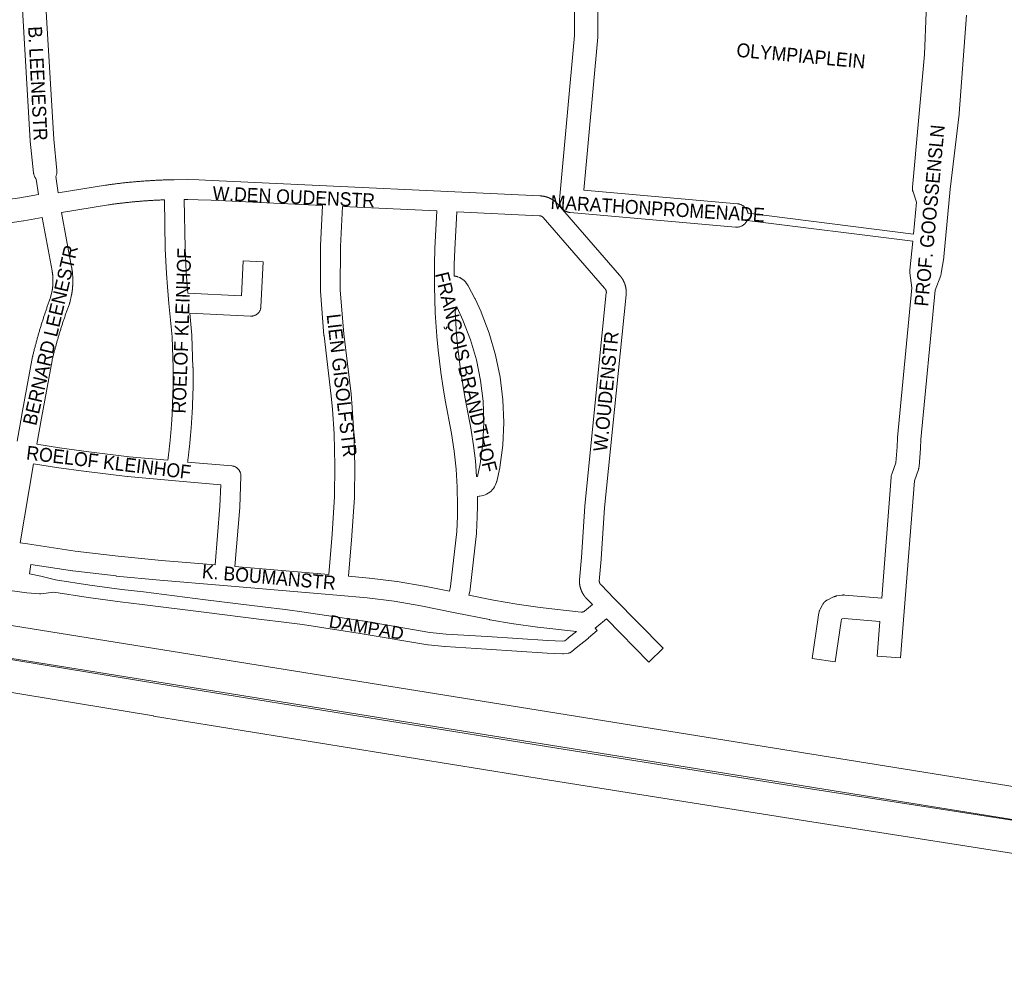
# Model space of a CAD drawing. Header units: metres. Extents: x 123819 to 142731, y 393440 to 405763.
# Tile 128 of 256: x 132954 to 133501, y 394143 to 394670. Entities that reach past the tile are written whole.
import ezdxf
from ezdxf.enums import TextEntityAlignment as Align

# ---------------------------------------------------------------- set-up
doc = ezdxf.new("R2010")
doc.units = ezdxf.units.M
doc.header["$MEASUREMENT"] = 0
for name, color, linetype, lineweight in [('gs-anno-wegen algemeen tekst', 7, 'Continuous', 0), ('gs-knt-autosnelweg', 7, 'Continuous', 0), ('gs-knt-fietspaden', 7, 'Continuous', 0), ('gs-knt-paden', 7, 'Continuous', 0), ('gs-knt-wegen algemeen', 7, 'Continuous', 0)]:
    doc.layers.add(name, color=color, linetype=linetype, lineweight=lineweight)
doc.styles.add('Style-Arial', font='arial.ttf')

msp = doc.modelspace()

# ---------------------------------------------------------------- linework, layer by layer
at = {"layer": 'gs-anno-wegen algemeen tekst', "color": 7, "linetype": 'Continuous', "flags": 128}
for points in [[(132964.72, 394573.45), (132963.54, 394581.89)], [(132974.45, 394583.41), (132975.72, 394574.32)], [(132974.46, 394583.41), (132974.45, 394583.41)], [(132975.72, 394574.32), (133002, 394578.57), (133002.1, 394578.59), (133002.69, 394578.67), (133003.28, 394578.75), (133003.87, 394578.83), (133004.45, 394578.91), (133005.04, 394578.99), (133005.63, 394579.07), (133006.22, 394579.15), (133006.81, 394579.22), (133007.4, 394579.3), (133007.99, 394579.37), (133008.58, 394579.44), (133009.16, 394579.51), (133009.76, 394579.58), (133010.34, 394579.65), (133010.93, 394579.72), (133011.52, 394579.79), (133012.11, 394579.85), (133012.7, 394579.91), (133013.29, 394579.98), (133013.88, 394580.04), (133014.48, 394580.1), (133015.06, 394580.16), (133015.65, 394580.22), (133015.66, 394580.22), (133015.66, 394580.22), (133016.25, 394580.27), (133016.84, 394580.33), (133017.43, 394580.39), (133018.02, 394580.44), (133018.61, 394580.49), (133019.2, 394580.54), (133019.79, 394580.59), (133020.39, 394580.64), (133020.98, 394580.69), (133021.57, 394580.74), (133022.16, 394580.78), (133022.75, 394580.83), (133023.34, 394580.87), (133023.94, 394580.91), (133024.53, 394580.95), (133025.12, 394580.99), (133025.71, 394581.03), (133026.31, 394581.07), (133026.9, 394581.1), (133027.49, 394581.14), (133028.08, 394581.17), (133028.68, 394581.21), (133029.27, 394581.24), (133029.86, 394581.27), (133030.45, 394581.3), (133031.05, 394581.33), (133031.64, 394581.35), (133032.23, 394581.38), (133032.83, 394581.4), (133033.42, 394581.43), (133034.01, 394581.45), (133034.61, 394581.47), (133035.2, 394581.49), (133035.79, 394581.51), (133036.39, 394581.53), (133036.98, 394581.55), (133037.57, 394581.56), (133038.17, 394581.57), (133038.76, 394581.59), (133039.35, 394581.6), (133039.95, 394581.61), (133040.02, 394581.61), (133047.64, 394581.65), (133047.77, 394581.65), (133053.74, 394581.54), (133053.86, 394581.54), (133061.15, 394581.25), (133061.19, 394581.25), (133128.47, 394578.06), (133192.01, 394575.06), (133243.12, 394572.64), (133243.22, 394572.64), (133243.31, 394572.63), (133243.4, 394572.63), (133243.49, 394572.62), (133243.58, 394572.62), (133243.67, 394572.61), (133243.76, 394572.61), (133243.85, 394572.6), (133243.94, 394572.59), (133244.03, 394572.58), (133244.12, 394572.57), (133244.21, 394572.56), (133244.3, 394572.55), (133244.39, 394572.54), (133244.48, 394572.53), (133244.57, 394572.52), (133244.66, 394572.51), (133244.75, 394572.5), (133244.84, 394572.48), (133244.92, 394572.47), (133245.01, 394572.45), (133245.1, 394572.44), (133245.19, 394572.42), (133245.28, 394572.41), (133245.37, 394572.39), (133245.46, 394572.37), (133245.55, 394572.35), (133245.64, 394572.34), (133245.72, 394572.32), (133245.81, 394572.3), (133245.9, 394572.28), (133245.99, 394572.26), (133246.08, 394572.23), (133246.17, 394572.21), (133246.25, 394572.19), (133246.34, 394572.17), (133246.43, 394572.14), (133246.51, 394572.12), (133246.6, 394572.09), (133246.69, 394572.07), (133246.77, 394572.04), (133246.86, 394572.02), (133246.95, 394571.99), (133247.03, 394571.96), (133247.12, 394571.93), (133247.21, 394571.9), (133247.29, 394571.87), (133247.38, 394571.84), (133247.46, 394571.81), (133247.55, 394571.78), (133247.63, 394571.75), (133247.72, 394571.72), (133247.8, 394571.69), (133247.89, 394571.65), (133247.97, 394571.62), (133248.05, 394571.59), (133248.14, 394571.55), (133248.22, 394571.52), (133248.3, 394571.48), (133248.39, 394571.44), (133248.47, 394571.41), (133248.55, 394571.37), (133248.63, 394571.33), (133248.71, 394571.29), (133248.8, 394571.25), (133248.88, 394571.21), (133248.96, 394571.17), (133249.04, 394571.13), (133249.12, 394571.09), (133249.2, 394571.05), (133249.28, 394571.01), (133249.36, 394570.97), (133249.44, 394570.92), (133249.52, 394570.88), (133249.6, 394570.84), (133249.68, 394570.79), (133249.76, 394570.75), (133249.83, 394570.7), (133249.91, 394570.65)], [(132963.89, 394434.82), (132976.4, 394432.88), (132992.73, 394430.57), (133015.2, 394427.86), (133036.58, 394425.9), (133036.63, 394426.3), (133036.69, 394426.7), (133036.74, 394427.1), (133036.79, 394427.5), (133036.84, 394427.91), (133036.89, 394428.31), (133036.94, 394428.71), (133036.99, 394429.12), (133037.04, 394429.52), (133037.08, 394429.92), (133037.13, 394430.33), (133037.18, 394430.73), (133037.23, 394431.13), (133037.27, 394431.54), (133037.32, 394431.94), (133037.36, 394432.34), (133037.41, 394432.75), (133037.45, 394433.15), (133037.5, 394433.55), (133037.54, 394433.96), (133037.58, 394434.36), (133037.63, 394434.77), (133037.67, 394435.17), (133037.71, 394435.57), (133037.75, 394435.98), (133037.79, 394436.38), (133037.83, 394436.79), (133037.87, 394437.19), (133037.91, 394437.59), (133037.95, 394438), (133037.99, 394438.4), (133038.03, 394438.81), (133038.06, 394439.21), (133038.1, 394439.61), (133038.14, 394440.02), (133038.17, 394440.42), (133038.21, 394440.83), (133038.24, 394441.23), (133038.28, 394441.64), (133038.31, 394442.04), (133038.35, 394442.45), (133038.38, 394442.85), (133038.41, 394443.26), (133038.44, 394443.66), (133038.48, 394444.07), (133038.51, 394444.47), (133038.54, 394444.88), (133038.57, 394445.28), (133038.6, 394445.69), (133038.63, 394446.09), (133038.66, 394446.5), (133038.69, 394446.9), (133038.72, 394447.31), (133038.74, 394447.71), (133038.77, 394448.12), (133038.8, 394448.52), (133038.82, 394448.93), (133038.85, 394449.33), (133038.88, 394449.74), (133038.9, 394450.14), (133038.92, 394450.55), (133038.95, 394450.95), (133038.97, 394451.36), (133039, 394451.76), (133039.53, 394467.38), (133039.53, 394477.17), (133038.94, 394494.48), (133037.21, 394512.85), (133036.34, 394522.08), (133036.33, 394522.2), (133035.8, 394529.49), (133035.79, 394529.63), (133035.16, 394543.18), (133035.15, 394543.33), (133034.64, 394570.45)], [(133034.64, 394570.45), (133034.16, 394570.43), (133033.68, 394570.41), (133033.19, 394570.39), (133032.71, 394570.37), (133032.22, 394570.35), (133031.74, 394570.33), (133031.25, 394570.3), (133030.77, 394570.28), (133030.28, 394570.26), (133029.8, 394570.23), (133029.31, 394570.21), (133028.83, 394570.18), (133028.34, 394570.15), (133027.86, 394570.12), (133027.37, 394570.09), (133026.89, 394570.06), (133026.4, 394570.03), (133025.92, 394570), (133025.43, 394569.97), (133024.95, 394569.94), (133024.47, 394569.9), (133023.98, 394569.87), (133023.5, 394569.83), (133023.01, 394569.8), (133022.53, 394569.76), (133022.05, 394569.72), (133021.56, 394569.68), (133021.08, 394569.64), (133020.59, 394569.6), (133020.11, 394569.56), (133019.63, 394569.52), (133019.14, 394569.48), (133018.66, 394569.43), (133018.18, 394569.39), (133017.69, 394569.34), (133017.21, 394569.3), (133016.73, 394569.25), (133016.24, 394569.2), (133015.76, 394569.15), (133015.28, 394569.1), (133014.79, 394569.05), (133014.31, 394569), (133013.83, 394568.95), (133013.35, 394568.9), (133012.86, 394568.85), (133012.38, 394568.79), (133011.9, 394568.74), (133011.42, 394568.68), (133010.93, 394568.63), (133010.45, 394568.57), (133009.97, 394568.51), (133009.49, 394568.45), (133009, 394568.39), (133008.52, 394568.33), (133008.04, 394568.27), (133007.56, 394568.21), (133007.08, 394568.15), (133006.6, 394568.08), (133006.12, 394568.02), (133005.64, 394567.95), (133005.15, 394567.89), (133004.67, 394567.82), (133004.19, 394567.75), (133003.71, 394567.69), (132977.5, 394563.44)], [(133122.45, 394567.32), (133060.69, 394570.24), (133053.48, 394570.52), (133047.63, 394570.63), (133045.66, 394570.62)], [(133045.66, 394570.62), (133046.17, 394543.62), (133046.79, 394530.22), (133047.32, 394523.06), (133047.74, 394518.56)], [(133125.9, 394362.47), (133127.8, 394384.94), (133129.1, 394405.81), (133129.37, 394422.85), (133128.89, 394440.52), (133127.99, 394454.19), (133127.32, 394461.47), (133123.29, 394494.92), (133123.26, 394495.13), (133121.29, 394519.67), (133121.27, 394519.9), (133121.27, 394520.13), (133121.39, 394544.75), (133121.39, 394544.98), (133122.45, 394567.32)], [(133133.46, 394566.8), (133132.41, 394544.58), (133132.29, 394520.32), (133134.24, 394496.13), (133138.27, 394462.71), (133138.28, 394462.56), (133138.97, 394455.13), (133138.98, 394454.99), (133139.89, 394441.13), (133139.9, 394440.92), (133140.39, 394423.03), (133140.39, 394422.8), (133140.12, 394405.51), (133140.11, 394405.26), (133138.79, 394384.19), (133138.78, 394384.07), (133136.88, 394361.53)], [(133185.96, 394564.31), (133133.46, 394566.8)], [(133192.94, 394353.19), (133193.47, 394355.79), (133196.95, 394386.38), (133197.37, 394394.97), (133197.46, 394400.57), (133197.27, 394411), (133196.64, 394420.96), (133195.57, 394430.88), (133194.05, 394440.74), (133190.61, 394459.23), (133190.6, 394459.31), (133189.44, 394466.09), (133189.42, 394466.2), (133188.16, 394474.59), (133188.14, 394474.74), (133186.65, 394486.93), (133186.64, 394487.07), (133185.91, 394494.66), (133185.9, 394494.81), (133185.02, 394507.75), (133185.01, 394507.95), (133184.56, 394522.43), (133184.55, 394522.53), (133184.55, 394522.6), (133184.57, 394534.69), (133184.57, 394534.88), (133184.87, 394543.31), (133184.88, 394543.4), (133185.96, 394564.31)], [(133196.97, 394563.79), (133195.88, 394542.88), (133195.59, 394534.58), (133195.58, 394528.09), (133195.86, 394528.07), (133196.12, 394528.04), (133196.38, 394528), (133196.63, 394527.95), (133196.88, 394527.89), (133197.13, 394527.81), (133197.38, 394527.72), (133198.59, 394527.26), (133198.81, 394527.17), (133199.02, 394527.08), (133199.23, 394526.97), (133199.44, 394526.86), (133199.63, 394526.73), (133199.83, 394526.6), (133200.02, 394526.46), (133200.87, 394525.8), (133201.06, 394525.64), (133201.25, 394525.48), (133201.43, 394525.3), (133201.6, 394525.12), (133201.76, 394524.93), (133201.91, 394524.74), (133202.05, 394524.53), (133202.93, 394523.24), (133203.04, 394523.07), (133203.14, 394522.91), (133203.23, 394522.74), (133206.96, 394515.73), (133207.02, 394515.6), (133207.09, 394515.46)], [(133272.33, 394345.81), (133269.51, 394348.68), (133269.44, 394348.75), (133269.37, 394348.81), (133269.31, 394348.87), (133269.24, 394348.94), (133269.18, 394349), (133269.11, 394349.07), (133269.05, 394349.13), (133268.98, 394349.2), (133268.92, 394349.27), (133268.86, 394349.33), (133268.79, 394349.4), (133268.73, 394349.47), (133268.67, 394349.54), (133268.61, 394349.61), (133268.55, 394349.68), (133268.49, 394349.75), (133268.43, 394349.82), (133268.37, 394349.89), (133268.31, 394349.96), (133268.25, 394350.03), (133268.19, 394350.1), (133268.13, 394350.17), (133268.08, 394350.24), (133268.02, 394350.32), (133267.96, 394350.39), (133267.91, 394350.46), (133267.85, 394350.54), (133267.8, 394350.61), (133267.74, 394350.69), (133267.69, 394350.76), (133267.64, 394350.84), (133267.58, 394350.91), (133267.53, 394350.99), (133267.48, 394351.06), (133267.43, 394351.14), (133267.38, 394351.22), (133267.33, 394351.29), (133267.28, 394351.37), (133267.23, 394351.45), (133267.18, 394351.53), (133267.13, 394351.61), (133267.08, 394351.68), (133267.04, 394351.76), (133266.99, 394351.84), (133266.94, 394351.92), (133266.9, 394352), (133266.85, 394352.08), (133266.81, 394352.16), (133266.76, 394352.24), (133266.72, 394352.33), (133266.68, 394352.41), (133266.63, 394352.49), (133266.59, 394352.57), (133266.55, 394352.65), (133266.51, 394352.74), (133266.47, 394352.82), (133266.43, 394352.9), (133266.39, 394352.98), (133266.35, 394353.07), (133266.31, 394353.15), (133266.27, 394353.24), (133266.24, 394353.32), (133266.2, 394353.4), (133266.16, 394353.49), (133266.13, 394353.57), (133266.09, 394353.66), (133266.06, 394353.75), (133266.03, 394353.83), (133265.99, 394353.92), (133265.96, 394354), (133265.93, 394354.09), (133265.9, 394354.18), (133265.86, 394354.26), (133265.83, 394354.35), (133265.8, 394354.44), (133265.77, 394354.52), (133265.75, 394354.61), (133265.72, 394354.7), (133265.69, 394354.79), (133265.66, 394354.87), (133265.64, 394354.96), (133265.61, 394355.05), (133265.59, 394355.14), (133265.56, 394355.23), (133265.54, 394355.32), (133265.51, 394355.41), (133265.49, 394355.5), (133265.47, 394355.59), (133265.45, 394355.68), (133265.42, 394355.77), (133265.4, 394355.86), (133265.38, 394355.94), (133265.36, 394356.03), (133265.34, 394356.13), (133265.33, 394356.22), (133265.31, 394356.31), (133265.29, 394356.4), (133265.27, 394356.49), (133265.26, 394356.58), (133265.24, 394356.67), (133265.23, 394356.76), (133265.21, 394356.85), (133265.2, 394356.94), (133265.19, 394357.03), (133265.17, 394357.12), (133265.16, 394357.22), (133265.15, 394357.31), (133265.14, 394357.4), (133265.13, 394357.49), (133265.12, 394357.58), (133265.11, 394357.67), (133265.1, 394357.76), (133265.1, 394357.86), (133265.09, 394357.95), (133265.08, 394358.04), (133265.08, 394358.13), (133265.07, 394358.22), (133265.07, 394358.32), (133265.06, 394358.41), (133265.06, 394358.5), (133265.06, 394358.59), (133265.05, 394358.69), (133265.05, 394358.78), (133265.05, 394358.87), (133265.05, 394358.96), (133265.05, 394359.05), (133265.05, 394359.15), (133265.05, 394359.24), (133265.06, 394359.44), (133265.07, 394359.64), (133266.2, 394372.01), (133268.04, 394400.4), (133268.06, 394400.6), (133279.99, 394518.85), (133280, 394518.89), (133280, 394518.94), (133280, 394518.98), (133280, 394519.02), (133280.01, 394519.06), (133280.01, 394519.1), (133280.01, 394519.14), (133280.01, 394519.18), (133280, 394519.22), (133280, 394519.26), (133280, 394519.3), (133280, 394519.34), (133279.99, 394519.38), (133279.99, 394519.42), (133279.99, 394519.46), (133279.98, 394519.5), (133279.98, 394519.54), (133279.97, 394519.58), (133279.96, 394519.62), (133279.96, 394519.66), (133279.95, 394519.7), (133279.94, 394519.74), (133279.93, 394519.78), (133279.92, 394519.82), (133279.91, 394519.86), (133279.9, 394519.9), (133279.89, 394519.94), (133279.88, 394519.98), (133279.87, 394520.01), (133279.86, 394520.05), (133279.85, 394520.09), (133279.83, 394520.13), (133279.82, 394520.17), (133279.81, 394520.21), (133279.79, 394520.24), (133279.78, 394520.28), (133279.76, 394520.32), (133279.74, 394520.35), (133279.73, 394520.39), (133279.71, 394520.43), (133279.69, 394520.47), (133279.67, 394520.5), (133279.66, 394520.54), (133279.64, 394520.57), (133279.62, 394520.61), (133279.6, 394520.64), (133279.58, 394520.68), (133279.56, 394520.71), (133279.53, 394520.75), (133279.51, 394520.78), (133279.49, 394520.82), (133279.47, 394520.85), (133279.44, 394520.88), (133279.42, 394520.91), (133279.4, 394520.95), (133279.37, 394520.98), (133279.35, 394521.01), (133279.32, 394521.04), (133279.3, 394521.07), (133279.27, 394521.11), (133279.24, 394521.14), (133279.22, 394521.17), (133279.19, 394521.2), (133279.16, 394521.23), (133278.99, 394521.41), (133244.98, 394560.59), (133244.95, 394560.62), (133244.93, 394560.65), (133244.9, 394560.68), (133244.87, 394560.7), (133244.85, 394560.73), (133244.82, 394560.76), (133244.79, 394560.79), (133244.76, 394560.81), (133244.73, 394560.84), (133244.7, 394560.87), (133244.67, 394560.89), (133244.65, 394560.92), (133244.61, 394560.94), (133244.58, 394560.97), (133244.55, 394560.99), (133244.52, 394561.02), (133244.49, 394561.04), (133244.46, 394561.06), (133244.43, 394561.08), (133244.4, 394561.11), (133244.36, 394561.13), (133244.33, 394561.15), (133244.3, 394561.17), (133244.26, 394561.19), (133244.23, 394561.21), (133244.2, 394561.23), (133244.16, 394561.25), (133244.13, 394561.27), (133244.09, 394561.29), (133244.06, 394561.3), (133244.02, 394561.32), (133243.99, 394561.34), (133243.95, 394561.35), (133243.92, 394561.37), (133243.88, 394561.39), (133243.85, 394561.4), (133243.81, 394561.42), (133243.77, 394561.43), (133243.74, 394561.44), (133243.7, 394561.46), (133243.66, 394561.47), (133243.63, 394561.48), (133243.59, 394561.49), (133243.55, 394561.5), (133243.51, 394561.51), (133243.48, 394561.52), (133243.44, 394561.53), (133243.4, 394561.54), (133243.36, 394561.55), (133243.32, 394561.56), (133243.28, 394561.57), (133243.25, 394561.58), (133243.21, 394561.58), (133243.17, 394561.59), (133243.13, 394561.59), (133243.09, 394561.6), (133243.05, 394561.6), (133243.01, 394561.61), (133242.98, 394561.61), (133242.94, 394561.62), (133242.9, 394561.62), (133242.86, 394561.62), (133242.82, 394561.62), (133242.78, 394561.62), (133242.66, 394561.63), (133196.97, 394563.79)], [(132952.98, 394436.45), (132955.5, 394451.2), (132955.52, 394451.29), (132961.52, 394483.46), (132961.55, 394483.6), (132961.58, 394483.73), (132961.7, 394484.25), (132961.83, 394484.76), (132961.95, 394485.28), (132962.08, 394485.8), (132962.21, 394486.31), (132962.34, 394486.83), (132962.47, 394487.34), (132962.6, 394487.86), (132962.73, 394488.37), (132962.86, 394488.89), (132963, 394489.4), (132963.13, 394489.91), (132963.27, 394490.43), (132963.4, 394490.94), (132963.54, 394491.46), (132963.68, 394491.97), (132963.82, 394492.48), (132963.96, 394492.99), (132964.1, 394493.5), (132964.25, 394494.01), (132964.39, 394494.53), (132964.53, 394495.04), (132964.68, 394495.55), (132964.83, 394496.06), (132964.97, 394496.57), (132965.12, 394497.08), (132965.27, 394497.59), (132965.42, 394498.1), (132965.58, 394498.61), (132965.73, 394499.12), (132965.88, 394499.63), (132966.03, 394500.13), (132966.19, 394500.64), (132966.35, 394501.15), (132966.5, 394501.66), (132966.66, 394502.16), (132966.82, 394502.67), (132966.98, 394503.18), (132967.14, 394503.68), (132967.3, 394504.19), (132967.47, 394504.7), (132967.63, 394505.2), (132967.8, 394505.71), (132967.96, 394506.21), (132968.13, 394506.71), (132968.3, 394507.22), (132968.47, 394507.72), (132968.64, 394508.22), (132968.81, 394508.73), (132968.98, 394509.23), (132969.15, 394509.73), (132969.33, 394510.23), (132969.5, 394510.74), (132969.68, 394511.24), (132969.85, 394511.74), (132970.03, 394512.24), (132970.21, 394512.74), (132970.39, 394513.24), (132970.57, 394513.74), (132970.75, 394514.24), (132970.93, 394514.74), (132971.11, 394515.24), (132971.3, 394515.74), (132971.48, 394516.23), (132972.38, 394520.05), (132972.41, 394520.22), (132972.44, 394520.39), (132972.46, 394520.56), (132972.49, 394520.73), (132972.51, 394520.9), (132972.54, 394521.07), (132972.56, 394521.24), (132972.58, 394521.42), (132972.6, 394521.59), (132972.62, 394521.76), (132972.64, 394521.93), (132972.66, 394522.1), (132972.68, 394522.27), (132972.69, 394522.45), (132972.71, 394522.62), (132972.72, 394522.79), (132972.74, 394522.96), (132972.75, 394523.13), (132972.76, 394523.31), (132972.77, 394523.48), (132972.78, 394523.65), (132972.79, 394523.82), (132972.8, 394524), (132972.81, 394524.17), (132972.81, 394524.34), (132972.82, 394524.51), (132972.82, 394524.69), (132972.83, 394524.86), (132972.83, 394525.03), (132972.83, 394525.21), (132972.83, 394525.38), (132972.83, 394525.55), (132972.83, 394525.72), (132972.83, 394525.9), (132972.83, 394526.07), (132972.82, 394526.24), (132972.82, 394526.42), (132972.81, 394526.59), (132972.81, 394526.76), (132972.8, 394526.93), (132972.79, 394527.11), (132972.78, 394527.28), (132972.77, 394527.45), (132972.76, 394527.62), (132972.75, 394527.8), (132972.73, 394527.97), (132972.72, 394528.14), (132972.71, 394528.31), (132972.69, 394528.48), (132972.67, 394528.66), (132972.66, 394528.83), (132972.64, 394529), (132972.62, 394529.17), (132972.6, 394529.34), (132972.58, 394529.51), (132972.56, 394529.69), (132972.53, 394529.86), (132972.51, 394530.03), (132972.48, 394530.2), (132972.46, 394530.37), (132972.43, 394530.54), (132972.41, 394530.71), (132972.38, 394530.88), (132972.35, 394531.05), (132966.82, 394560.6)], [(132977.5, 394563.44), (132983.19, 394533.05), (132983.2, 394532.98), (132983.24, 394532.75), (132983.28, 394532.52), (132983.31, 394532.29), (132983.35, 394532.05), (132983.38, 394531.82), (132983.42, 394531.59), (132983.45, 394531.36), (132983.48, 394531.12), (132983.51, 394530.89), (132983.54, 394530.66), (132983.57, 394530.42), (132983.59, 394530.19), (132983.62, 394529.96), (132983.64, 394529.72), (132983.66, 394529.49), (132983.69, 394529.25), (132983.71, 394529.02), (132983.72, 394528.79), (132983.74, 394528.55), (132983.76, 394528.32), (132983.77, 394528.08), (132983.79, 394527.85), (132983.8, 394527.61), (132983.81, 394527.38), (132983.82, 394527.14), (132983.83, 394526.91), (132983.83, 394526.67), (132983.84, 394526.44), (132983.84, 394526.2), (132983.85, 394525.97), (132983.85, 394525.73), (132983.85, 394525.5), (132983.85, 394525.26), (132983.85, 394525.03), (132983.85, 394524.79), (132983.84, 394524.56), (132983.84, 394524.32), (132983.83, 394524.09), (132983.82, 394523.85), (132983.81, 394523.62), (132983.8, 394523.38), (132983.79, 394523.15), (132983.78, 394522.91), (132983.76, 394522.68), (132983.75, 394522.45), (132983.73, 394522.21), (132983.71, 394521.98), (132983.69, 394521.74), (132983.67, 394521.51), (132983.65, 394521.28), (132983.63, 394521.04), (132983.6, 394520.81), (132983.58, 394520.57), (132983.55, 394520.34), (132983.52, 394520.11), (132983.49, 394519.87), (132983.46, 394519.64), (132983.43, 394519.41), (132983.4, 394519.17), (132983.36, 394518.94), (132983.33, 394518.71), (132983.29, 394518.48), (132983.25, 394518.25), (132983.21, 394518.01), (132983.18, 394517.85), (132983.15, 394517.69), (132982.13, 394513.37), (132982.07, 394513.14), (132982, 394512.92), (132981.93, 394512.7), (132981.75, 394512.22), (132981.57, 394511.74), (132981.39, 394511.25), (132981.22, 394510.77), (132981.04, 394510.29), (132980.86, 394509.81), (132980.69, 394509.32), (132980.52, 394508.84), (132980.35, 394508.36), (132980.17, 394507.88), (132980, 394507.39), (132979.83, 394506.91), (132979.67, 394506.42), (132979.5, 394505.94), (132979.33, 394505.45), (132979.17, 394504.96), (132979, 394504.48), (132978.84, 394503.99), (132978.68, 394503.5), (132978.51, 394503.02), (132978.35, 394502.53), (132978.19, 394502.04), (132978.03, 394501.55), (132977.88, 394501.07), (132977.72, 394500.58), (132977.56, 394500.09), (132977.41, 394499.6), (132977.25, 394499.11), (132977.1, 394498.62), (132976.95, 394498.13), (132976.8, 394497.64), (132976.65, 394497.15), (132976.5, 394496.66), (132976.35, 394496.17), (132976.2, 394495.67), (132976.05, 394495.18), (132975.91, 394494.69), (132975.76, 394494.2), (132975.62, 394493.7), (132975.48, 394493.21), (132975.33, 394492.72), (132975.19, 394492.23), (132975.05, 394491.73), (132974.91, 394491.24), (132974.77, 394490.74), (132974.64, 394490.25), (132974.5, 394489.75), (132974.37, 394489.26), (132974.23, 394488.76), (132974.1, 394488.27), (132973.96, 394487.77), (132973.83, 394487.28), (132973.7, 394486.78), (132973.57, 394486.28), (132973.44, 394485.78), (132973.32, 394485.29), (132973.19, 394484.79), (132973.06, 394484.29), (132972.94, 394483.79), (132972.81, 394483.3), (132972.69, 394482.8), (132972.57, 394482.3), (132972.45, 394481.8), (132972.33, 394481.3), (132966.36, 394449.31), (132966.36, 394449.31), (132966.36, 394449.3)], [(133207.09, 394515.46), (133210.43, 394508.28), (133210.49, 394508.15), (133215.01, 394496.41), (133218.54, 394484.33), (133221.07, 394472.01), (133222.57, 394459.52), (133223.03, 394446.94), (133222.45, 394434.38), (133220.84, 394421.9), (133220.79, 394421.65), (133219.15, 394414.17), (133219.11, 394413.99), (133219.06, 394413.82), (133218.74, 394412.88), (133218.34, 394411.98), (133217.86, 394411.11), (133217.3, 394410.29), (133216.68, 394409.53), (133215.98, 394408.82), (133215.23, 394408.18), (133214.42, 394407.61), (133213.56, 394407.12), (133212.66, 394406.7), (133211.73, 394406.37), (133210.78, 394406.12), (133209.8, 394405.96), (133209.59, 394405.94), (133209.38, 394405.92), (133208.39, 394405.88), (133208.48, 394400.67), (133208.48, 394400.48), (133208.38, 394394.69), (133208.38, 394394.52), (133207.94, 394385.67), (133207.93, 394385.49), (133207.92, 394385.32), (133204.39, 394354.31), (133204.36, 394354.08), (133204.32, 394353.85), (133203.75, 394351.01)], [(133207.28, 394425.52), (133207.99, 394416.89), (133208.47, 394416.91), (133210, 394423.89), (133211.49, 394435.43), (133212.01, 394447.06), (133211.58, 394458.7), (133210.19, 394470.26), (133207.85, 394481.66), (133204.58, 394492.83), (133200.4, 394503.7), (133197.16, 394510.66), (133196.02, 394508.4), (133196.89, 394495.64), (133197.6, 394488.19), (133199.07, 394476.15), (133200.31, 394467.89), (133201.45, 394461.2), (133204.89, 394442.74), (133204.9, 394442.68), (133206.25, 394434.12), (133207.28, 394425.52), (133207.28, 394425.52), (133207.28, 394425.52)], [(132966.36, 394449.3), (132963.89, 394434.82)], [(132962.03, 394423.96), (132954.55, 394380.1)], [(133062.86, 394367.81), (133065.52, 394400.38), (133065.93, 394412.25), (133040.84, 394414.45), (133014.11, 394416.89), (133013.96, 394416.91), (132991.35, 394419.63), (132991.24, 394419.65), (132974.82, 394421.98), (132974.75, 394421.99), (132962.03, 394423.96)], [(132954.55, 394380.1), (132958.67, 394379.48)], [(132958.67, 394379.48), (132985.2, 394375.53), (133009.09, 394372.64), (133033.09, 394370.33), (133062.86, 394367.81)], [(133263.34, 394330.9), (133241.97, 394333.28), (133241.85, 394333.29), (133228.66, 394335.06), (133228.42, 394335.1), (133215.32, 394337.44), (133215.21, 394337.46), (133196.17, 394341.3), (133176.95, 394345.17), (133162.17, 394347.76), (133147.28, 394349.59), (133130.46, 394351.02), (133067.44, 394356.36), (133032.13, 394359.35), (133032.07, 394359.35), (133007.97, 394361.68), (133007.83, 394361.69), (132983.8, 394364.6), (132983.65, 394364.62), (132960.51, 394368.07)], [(133073.84, 394366.88), (133125.9, 394362.47)], [(133136.88, 394361.53), (133148.31, 394360.56), (133148.52, 394360.54), (133163.65, 394358.68), (133163.79, 394358.66), (133163.93, 394358.64), (133178.92, 394356.02), (133179.06, 394355.99), (133192.94, 394353.19)], [(133203.75, 394351.01), (133217.32, 394348.28), (133230.24, 394345.97), (133243.25, 394344.23), (133265.98, 394341.69), (133266.04, 394341.68), (133266.1, 394341.68), (133266.17, 394341.67), (133266.23, 394341.67), (133266.29, 394341.67), (133266.35, 394341.67), (133266.42, 394341.67), (133266.48, 394341.67), (133266.54, 394341.68), (133266.61, 394341.68), (133266.67, 394341.69), (133266.73, 394341.7), (133266.79, 394341.71), (133266.85, 394341.72), (133266.92, 394341.73), (133266.98, 394341.74), (133267.04, 394341.76), (133267.1, 394341.77), (133267.16, 394341.79), (133267.22, 394341.8), (133267.28, 394341.82), (133267.34, 394341.84), (133267.4, 394341.87), (133267.46, 394341.89), (133267.51, 394341.91), (133267.57, 394341.94), (133267.63, 394341.96), (133267.69, 394341.99), (133267.74, 394342.02), (133267.8, 394342.05), (133267.85, 394342.08), (133267.91, 394342.11), (133272.33, 394345.81)], [(133280.08, 394337.93), (133274.73, 394333.45), (133274.53, 394333.29), (133274.32, 394333.14), (133274.26, 394333.1), (133274.19, 394333.05), (133274.12, 394333.01), (133274.06, 394332.96), (133273.99, 394332.92), (133273.93, 394332.88), (133273.86, 394332.84), (133273.79, 394332.79), (133273.78, 394332.78)]]:
    msp.add_lwpolyline(points, dxfattribs=at)
for points in [[(133249.91, 394570.65), (133249.99, 394570.61), (133250.07, 394570.56), (133250.14, 394570.51), (133250.22, 394570.46), (133250.3, 394570.42), (133250.37, 394570.37), (133250.45, 394570.32), (133250.52, 394570.27), (133250.6, 394570.22), (133250.67, 394570.16), (133250.75, 394570.11), (133250.82, 394570.06), (133250.89, 394570.01), (133250.97, 394569.96), (133251.04, 394569.9), (133251.11, 394569.85), (133251.18, 394569.79), (133251.26, 394569.74), (133251.33, 394569.68), (133251.4, 394569.63), (133251.47, 394569.57), (133251.54, 394569.51), (133251.61, 394569.46), (133251.68, 394569.4), (133251.75, 394569.34), (133251.82, 394569.28), (133251.89, 394569.22), (133251.96, 394569.16), (133252.02, 394569.1), (133252.09, 394569.04), (133252.16, 394568.98), (133252.23, 394568.92), (133252.29, 394568.86), (133252.36, 394568.8), (133252.42, 394568.74), (133252.49, 394568.67), (133252.55, 394568.61), (133252.62, 394568.55), (133252.68, 394568.48), (133252.74, 394568.42), (133252.81, 394568.35), (133252.87, 394568.29), (133252.93, 394568.22), (133252.99, 394568.16), (133253.05, 394568.09), (133253.12, 394568.02), (133253.18, 394567.96), (133253.24, 394567.89), (133253.3, 394567.82), (133253.3, 394567.82), (133287.24, 394528.72), (133287.31, 394528.65), (133287.37, 394528.58), (133287.43, 394528.51), (133287.49, 394528.45), (133287.55, 394528.38), (133287.61, 394528.31), (133287.67, 394528.23), (133287.73, 394528.16), (133287.79, 394528.09), (133287.85, 394528.02), (133287.91, 394527.95), (133287.97, 394527.88), (133288.03, 394527.8), (133288.08, 394527.73), (133288.14, 394527.66), (133288.19, 394527.58), (133288.25, 394527.51), (133288.31, 394527.44), (133288.36, 394527.36), (133288.41, 394527.29), (133288.47, 394527.21), (133288.52, 394527.13), (133288.57, 394527.06), (133288.62, 394526.98), (133288.68, 394526.9), (133288.73, 394526.83), (133288.78, 394526.75), (133288.83, 394526.67), (133288.88, 394526.59), (133288.93, 394526.51), (133288.97, 394526.43), (133289.02, 394526.36), (133289.07, 394526.28), (133289.12, 394526.2), (133289.16, 394526.12), (133289.21, 394526.04), (133289.25, 394525.95), (133289.3, 394525.87), (133289.34, 394525.79), (133289.39, 394525.71), (133289.43, 394525.63), (133289.47, 394525.55), (133289.51, 394525.46), (133289.56, 394525.38), (133289.6, 394525.3), (133289.64, 394525.21), (133289.68, 394525.13), (133289.72, 394525.05), (133289.75, 394524.96), (133289.79, 394524.88), (133289.83, 394524.79), (133289.87, 394524.71), (133289.9, 394524.62), (133289.94, 394524.54), (133289.98, 394524.45), (133290.01, 394524.37), (133290.04, 394524.28), (133290.08, 394524.19), (133290.11, 394524.11), (133290.14, 394524.02), (133290.18, 394523.93), (133290.21, 394523.85), (133290.24, 394523.76), (133290.27, 394523.67), (133290.3, 394523.58), (133290.33, 394523.5), (133290.36, 394523.41), (133290.38, 394523.32), (133290.41, 394523.23), (133290.44, 394523.14), (133290.46, 394523.05), (133290.49, 394522.96), (133290.51, 394522.88), (133290.54, 394522.79), (133290.56, 394522.7), (133290.59, 394522.61), (133290.61, 394522.52), (133290.63, 394522.43), (133290.65, 394522.34), (133290.67, 394522.25), (133290.69, 394522.16), (133290.71, 394522.07), (133290.73, 394521.97), (133290.75, 394521.88), (133290.77, 394521.79), (133290.79, 394521.7), (133290.8, 394521.61), (133290.82, 394521.52), (133290.83, 394521.43), (133290.85, 394521.34), (133290.86, 394521.25), (133290.88, 394521.15), (133290.89, 394521.06), (133290.9, 394520.97), (133290.92, 394520.88), (133290.93, 394520.79), (133290.94, 394520.69), (133290.95, 394520.6), (133290.96, 394520.51), (133290.97, 394520.42), (133290.97, 394520.33), (133290.98, 394520.23), (133290.99, 394520.14), (133290.99, 394520.05), (133291, 394519.96), (133291.01, 394519.86), (133291.01, 394519.77), (133291.01, 394519.68), (133291.02, 394519.59), (133291.02, 394519.49), (133291.02, 394519.4), (133291.02, 394519.31), (133291.03, 394519.22), (133291.03, 394519.12), (133291.03, 394519.03), (133291.02, 394518.94), (133291.02, 394518.85), (133291.02, 394518.75), (133291.02, 394518.66), (133291.02, 394518.57), (133291.01, 394518.47), (133291.01, 394518.38), (133291, 394518.29), (133291, 394518.2), (133290.99, 394518.1), (133290.98, 394518.01), (133290.98, 394517.92), (133290.97, 394517.83), (133290.96, 394517.78), (133279.03, 394399.59), (133277.19, 394371.23), (133277.18, 394371.08), (133276.07, 394358.9), (133276.07, 394358.86), (133276.08, 394358.82), (133276.08, 394358.78), (133276.08, 394358.74), (133276.08, 394358.7), (133276.09, 394358.66), (133276.09, 394358.62), (133276.1, 394358.58), (133276.1, 394358.55), (133276.11, 394358.51), (133276.11, 394358.47), (133276.12, 394358.43), (133276.13, 394358.39), (133276.14, 394358.35), (133276.14, 394358.32), (133276.15, 394358.28), (133276.16, 394358.24), (133276.17, 394358.2), (133276.18, 394358.16), (133276.19, 394358.13), (133276.2, 394358.09), (133276.22, 394358.05), (133276.23, 394358.01), (133276.24, 394357.98), (133276.25, 394357.94), (133276.27, 394357.9), (133276.28, 394357.87), (133276.29, 394357.83), (133276.31, 394357.8), (133276.32, 394357.76), (133276.34, 394357.72), (133276.36, 394357.69), (133276.37, 394357.65), (133276.39, 394357.62), (133276.41, 394357.58), (133276.42, 394357.55), (133276.44, 394357.51), (133276.46, 394357.48), (133276.48, 394357.44), (133276.5, 394357.41), (133276.52, 394357.38), (133276.54, 394357.34), (133276.56, 394357.31), (133276.58, 394357.28), (133276.6, 394357.25), (133276.62, 394357.21), (133276.65, 394357.18), (133276.67, 394357.15), (133276.69, 394357.12), (133276.72, 394357.09), (133276.74, 394357.06), (133276.76, 394357.03), (133276.79, 394356.99), (133276.81, 394356.97), (133276.84, 394356.94), (133276.87, 394356.91), (133276.89, 394356.88), (133276.92, 394356.85), (133276.94, 394356.82), (133276.97, 394356.79), (133277, 394356.76), (133277.03, 394356.74), (133277.06, 394356.71), (133284.37, 394349.28), (133311.51, 394321.67, -0.390301), (133311.51, 394321.66), (133303.66, 394313.94, -0.390301), (133303.65, 394313.94), (133280.08, 394337.93)], [(133047.74, 394518.56), (133077.52, 394517.15), (133078.44, 394536.62, -0.384969), (133078.45, 394536.63), (133089.44, 394536.11, -0.384972), (133089.45, 394536.1), (133088.27, 394511.13), (133088.25, 394510.86), (133088.22, 394510.59), (133088.17, 394510.32), (133088.11, 394510.06), (133088.04, 394509.8), (133087.96, 394509.54), (133087.86, 394509.29), (133087.75, 394509.04), (133087.63, 394508.8), (133087.5, 394508.57), (133087.35, 394508.34), (133087.2, 394508.12), (133087.03, 394507.9), (133086.86, 394507.7), (133086.67, 394507.5), (133086.47, 394507.31), (133086.27, 394507.14), (133086.06, 394506.97), (133085.84, 394506.81), (133085.61, 394506.67), (133085.37, 394506.54), (133085.13, 394506.41), (133084.88, 394506.3), (133084.63, 394506.21), (133084.37, 394506.12), (133084.11, 394506.05), (133083.85, 394505.99), (133083.58, 394505.94), (133083.32, 394505.91), (133083.05, 394505.89), (133082.78, 394505.88), (133082.51, 394505.89), (133048.78, 394507.48), (133049.92, 394495.35), (133049.94, 394495.19), (133049.94, 394495.02), (133050.54, 394477.45), (133050.55, 394477.27), (133050.55, 394467.29), (133050.55, 394467.1), (133050.01, 394451.32), (133050, 394451.2), (133049.98, 394450.79), (133049.95, 394450.38), (133049.93, 394449.97), (133049.9, 394449.56), (133049.88, 394449.14), (133049.85, 394448.73), (133049.83, 394448.32), (133049.8, 394447.91), (133049.77, 394447.5), (133049.75, 394447.08), (133049.72, 394446.67), (133049.69, 394446.26), (133049.66, 394445.85), (133049.63, 394445.44), (133049.6, 394445.03), (133049.57, 394444.61), (133049.54, 394444.2), (133049.51, 394443.79), (133049.48, 394443.38), (133049.44, 394442.97), (133049.41, 394442.56), (133049.38, 394442.15), (133049.35, 394441.73), (133049.31, 394441.32), (133049.28, 394440.91), (133049.24, 394440.5), (133049.21, 394440.09), (133049.17, 394439.68), (133049.13, 394439.27), (133049.1, 394438.86), (133049.06, 394438.45), (133049.02, 394438.04), (133048.98, 394437.62), (133048.94, 394437.21), (133048.91, 394436.8), (133048.87, 394436.39), (133048.83, 394435.98), (133048.78, 394435.57), (133048.74, 394435.16), (133048.7, 394434.75), (133048.66, 394434.34), (133048.62, 394433.93), (133048.57, 394433.52), (133048.53, 394433.11), (133048.49, 394432.7), (133048.44, 394432.29), (133048.4, 394431.88), (133048.35, 394431.47), (133048.31, 394431.06), (133048.26, 394430.65), (133048.21, 394430.24), (133048.17, 394429.83), (133048.12, 394429.42), (133048.07, 394429.01), (133048.02, 394428.6), (133047.98, 394428.19), (133047.93, 394427.78), (133047.88, 394427.37), (133047.83, 394426.96), (133047.77, 394426.55), (133047.72, 394426.14), (133047.67, 394425.73), (133047.62, 394425.32), (133047.57, 394424.92), (133072.1, 394422.78), (133072.37, 394422.74), (133072.63, 394422.7), (133072.9, 394422.65), (133073.16, 394422.58), (133073.42, 394422.49), (133073.67, 394422.4), (133073.92, 394422.29), (133074.16, 394422.18), (133074.4, 394422.05), (133074.62, 394421.9), (133074.85, 394421.75), (133075.06, 394421.59), (133075.27, 394421.41), (133075.47, 394421.23), (133075.65, 394421.04), (133075.83, 394420.84), (133076, 394420.62), (133076.16, 394420.41), (133076.31, 394420.18), (133076.44, 394419.95), (133076.57, 394419.71), (133076.68, 394419.46), (133076.78, 394419.21), (133076.87, 394418.96), (133076.94, 394418.7), (133077.01, 394418.44), (133077.06, 394418.17), (133077.09, 394417.9), (133077.12, 394417.63), (133077.13, 394417.37), (133077.13, 394417.1), (133076.53, 394399.87), (133076.51, 394399.61), (133073.84, 394366.88)]]:
    msp.add_lwpolyline(points, format="xyb", dxfattribs=at)
at = {"layer": 'gs-knt-autosnelweg', "color": 7, "linetype": 'Continuous', "flags": 128}
for points in [[(132527.85, 394401.85), (132585.85, 394392.7), (132585.87, 394392.69), (133607.06, 394228.52), (133701.41, 394214.67), (133701.64, 394214.63), (133875.51, 394184.49), (133913.49, 394178.51)], [(132583.02, 394374.9), (132522.9, 394384.39), (132522.56, 394383.16), (132542.32, 394380.44), (132542.51, 394380.41), (132873.74, 394327.69), (132873.79, 394327.69), (133031.54, 394301.78), (133251.36, 394266.26), (133393.38, 394243.64), (133537.22, 394221.13), (133537.27, 394221.12), (133622.96, 394207.21), (133742.65, 394188.53), (133698.67, 394196.86), (133604.38, 394210.7), (133604.26, 394210.72), (132583.03, 394374.9), (132583.03, 394374.9), (132583.02, 394374.9)], [(133918.04, 394142.87), (133917.84, 394142.9), (133830.64, 394156.26), (133830.58, 394156.27), (133740.47, 394170.64), (133620.15, 394189.41), (133620.1, 394189.42), (133534.4, 394203.33), (133390.58, 394225.84), (133390.56, 394225.84), (133248.52, 394248.47), (133248.5, 394248.47), (133028.65, 394283.99), (133028.63, 394284), (132870.89, 394309.9), (132539.77, 394362.6), (132519.22, 394365.43), (132518.79, 394365.5), (132514.37, 394366.33), (132508.69, 394367.4)]]:
    msp.add_lwpolyline(points, dxfattribs=at)
at = {"layer": 'gs-knt-fietspaden', "color": 7, "linetype": 'Continuous', "flags": 128}
msp.add_lwpolyline([(132960.51, 394368.07), (132959.73, 394362.84), (132966.01, 394361.57), (132966.12, 394361.55), (132974.14, 394359.64), (132993.34, 394356.66), (133011.06, 394354.27), (133023.14, 394352.83), (133023.16, 394352.83), (133057.5, 394348.5), (133089.4, 394344.56), (133101.74, 394343.1), (133101.8, 394343.1), (133112.22, 394341.7), (133112.29, 394341.69), (133144.5, 394336.77), (133144.55, 394336.76), (133181.93, 394330.39), (133191.05, 394329.49), (133213.84, 394328.08), (133213.85, 394328.08), (133247.47, 394325.91), (133255.65, 394325.57), (133257.03, 394325.74), (133258.78, 394327.24), (133258.87, 394327.31), (133263.34, 394330.9)], dxfattribs=at)
msp.add_lwpolyline([(133273.78, 394332.78), (133274.96, 394331.37, -0.354605), (133274.95, 394331.36), (133270.07, 394327.3), (133270.02, 394327.26), (133263.31, 394321.87), (133260.79, 394319.72), (133260.67, 394319.61), (133260.54, 394319.52), (133260.41, 394319.43), (133260.27, 394319.35), (133260.13, 394319.27), (133259.99, 394319.2), (133259.84, 394319.13), (133259.7, 394319.08), (133259.54, 394319.03), (133259.39, 394318.98), (133259.24, 394318.95), (133259.08, 394318.92), (133258.92, 394318.89), (133256.2, 394318.57), (133256.06, 394318.56), (133255.92, 394318.55), (133255.78, 394318.55), (133255.64, 394318.55), (133247.14, 394318.9), (133247.06, 394318.9), (133213.4, 394321.08), (133190.55, 394322.49), (133190.43, 394322.5), (133181.12, 394323.41), (133181, 394323.43), (133180.87, 394323.45), (133143.41, 394329.83), (133111.26, 394334.74), (133100.89, 394336.13), (133088.57, 394337.59), (133088.55, 394337.59), (133056.63, 394341.53), (133056.62, 394341.53), (133022.3, 394345.86), (133010.2, 394347.3), (133010.14, 394347.31), (132992.36, 394349.71), (132992.3, 394349.72), (132973.3, 394352.67), (132966, 394351.81), (132965.86, 394351.8), (132965.72, 394351.79), (132965.58, 394351.79), (132965.44, 394351.79), (132965.3, 394351.8), (132958.4, 394352.38), (132958.25, 394352.4), (132948.8, 394353.61)], format="xyb", dxfattribs=at)
at = {"layer": 'gs-knt-paden', "color": 7, "linetype": 'Continuous', "flags": 128}
for points in [[(133450.11, 394547.47), (133358.16, 394558.99)], [(133358.66, 394562.98), (133450.5, 394551.47)]]:
    msp.add_lwpolyline(points, dxfattribs=at)
at = {"layer": 'gs-knt-wegen algemeen', "color": 7, "linetype": 'Continuous', "flags": 128}
for points in [[(133382.78, 394816.46), (133364.98, 394818.06), (133315.86, 394822.24), (133313.02, 394822.37), (133312.09, 394822.29), (133309.36, 394821.72), (133307.57, 394821.16), (133305.81, 394820.43), (133300.48, 394817.46), (133296.85, 394814.82), (133294.35, 394812.8), (133292.56, 394810.65), (133291.06, 394808.16), (133288.97, 394804.31), (133287.54, 394800.7), (133286.63, 394797.32), (133285.48, 394787.93), (133275.3, 394675.06), (133275.27, 394661.33), (133275.27, 394661.05), (133275.25, 394660.76), (133267.52, 394575.83)], [(132963.54, 394581.89), (132963.47, 394581.98), (132963.28, 394582.23), (132963.1, 394582.48), (132962.93, 394582.75), (132962.77, 394583.02), (132962.63, 394583.3), (132962.51, 394583.59), (132962.39, 394583.89), (132962.29, 394584.18), (132962.21, 394584.49), (132962.14, 394584.79), (132962.08, 394585.1), (132962.04, 394585.42), (132960.24, 394602.91), (132960.22, 394603.19), (132954.35, 394701.58), (132954.21, 394702.43), (132954.07, 394702.81), (132954.02, 394702.9), (132953.3, 394703.71), (132947, 394709.3), (132903.02, 394706.69)], [(132967.33, 394702.69), (132973.21, 394604.1), (132975, 394586.75), (132975.02, 394586.44), (132975.03, 394586.12), (132975.02, 394585.81), (132975, 394585.49), (132974.97, 394585.18), (132974.92, 394584.87), (132974.85, 394584.56), (132974.77, 394584.26), (132974.67, 394583.96), (132974.56, 394583.67), (132974.46, 394583.41)], [(133450.5, 394551.47), (133452.25, 394569.09), (133450.26, 394574.8), (133450.16, 394575.09), (133450.08, 394575.39), (133450.01, 394575.69), (133449.96, 394576), (133449.92, 394576.31), (133449.9, 394576.61), (133449.89, 394576.92), (133449.9, 394577.23), (133449.92, 394577.54), (133456.66, 394651.12), (133457.6, 394674.4), (133457.86, 394680.84), (133457.88, 394681.04)], [(133259.86, 394563.44), (133259.7, 394563.46), (133259.54, 394563.48), (133259.54, 394563.48), (133259.39, 394563.5), (133259.23, 394563.53), (133259.22, 394563.53), (133259.07, 394563.56), (133258.92, 394563.6), (133258.76, 394563.64), (133258.61, 394563.68), (133258.46, 394563.73), (133258.3, 394563.78), (133258.15, 394563.83), (133258, 394563.89), (133258, 394563.89), (133257.86, 394563.95), (133257.72, 394564.01), (133257.71, 394564.01), (133257.71, 394564.02), (133257.57, 394564.09), (133257.42, 394564.16), (133257.28, 394564.23), (133257.15, 394564.31), (133257.01, 394564.4), (133256.87, 394564.48), (133256.74, 394564.57), (133256.61, 394564.66), (133256.61, 394564.67), (133256.48, 394564.76), (133256.36, 394564.86), (133256.35, 394564.86), (133256.24, 394564.96), (133256.11, 394565.06), (133256, 394565.17), (133255.88, 394565.28), (133255.77, 394565.4), (133255.66, 394565.51), (133255.66, 394565.51), (133255.55, 394565.63), (133255.45, 394565.75), (133255.44, 394565.76), (133255.35, 394565.88), (133255.25, 394566), (133255.25, 394566.01), (133255.16, 394566.13), (133255.07, 394566.26), (133255.06, 394566.26), (133254.98, 394566.4), (133254.89, 394566.52), (133254.89, 394566.53), (133254.81, 394566.67), (133254.73, 394566.81), (133254.66, 394566.95), (133254.58, 394567.09), (133254.58, 394567.1), (133254.52, 394567.24), (133254.45, 394567.38), (133254.39, 394567.53), (133254.33, 394567.68), (133254.28, 394567.83), (133254.23, 394567.98), (133254.23, 394567.99), (133254.19, 394568.13), (133254.14, 394568.29), (133254.11, 394568.44), (133254.07, 394568.6), (133254.07, 394568.61), (133254.04, 394568.76), (133254.01, 394568.91), (133253.99, 394569.07), (133253.97, 394569.22), (133253.97, 394569.23), (133253.96, 394569.39), (133253.95, 394569.55), (133253.94, 394569.71), (133253.94, 394569.87), (133253.94, 394570.03), (133253.94, 394570.19), (133253.95, 394570.35), (133253.96, 394570.51), (133253.96, 394570.51), (133262.26, 394661.65), (133262.28, 394675.37)], [(132974.46, 394583.41), (132974.45, 394583.41)], [(133267.52, 394575.83), (133352.85, 394568.24), (133353.16, 394568.2), (133353.47, 394568.15), (133353.78, 394568.08), (133354.08, 394568), (133354.38, 394567.91), (133354.68, 394567.8), (133354.96, 394567.68), (133355.25, 394567.54), (133355.52, 394567.39), (133355.79, 394567.22), (133356.05, 394567.05), (133356.3, 394566.86), (133356.55, 394566.66), (133356.78, 394566.45), (133357, 394566.22), (133357.21, 394565.99), (133357.41, 394565.74), (133357.6, 394565.49), (133357.77, 394565.23), (133357.93, 394564.96), (133358.08, 394564.68), (133358.22, 394564.4), (133358.34, 394564.11), (133358.44, 394563.81), (133358.54, 394563.51)], [(132849.47, 394569.44), (132890.6, 394567.1), (132905.36, 394566.88), (132912.45, 394567.2), (132922.6, 394567.66), (132935.6, 394568.88), (132954.51, 394571.61), (132964.72, 394573.45)], [(132966.82, 394560.6), (132956.7, 394558.78), (132956.48, 394558.74), (132937.31, 394555.97), (132937.14, 394555.95), (132936.98, 394555.94), (132923.66, 394554.68), (132923.35, 394554.66), (132919.64, 394554.49)], [(133259.87, 394563.44), (133259.87, 394563.44), (133259.86, 394563.44), (133259.86, 394563.44)], [(133259.87, 394563.44), (133259.87, 394563.44), (133259.86, 394563.44), (133259.86, 394563.44)], [(133358.16, 394558.99), (133358.13, 394558.91), (133357.98, 394558.63), (133357.83, 394558.36), (133357.65, 394558.1), (133357.47, 394557.84), (133357.28, 394557.59), (133357.07, 394557.36), (133356.85, 394557.13), (133356.62, 394556.91), (133356.38, 394556.71), (133356.14, 394556.51), (133355.88, 394556.33), (133355.61, 394556.17), (133355.34, 394556.01), (133355.06, 394555.87), (133354.77, 394555.74), (133354.48, 394555.63), (133354.18, 394555.53), (133353.88, 394555.44), (133353.57, 394555.37), (133353.26, 394555.32), (133352.95, 394555.28), (133352.63, 394555.25), (133352.32, 394555.24), (133352, 394555.25), (133351.69, 394555.27), (133259.87, 394563.44)], [(133358.54, 394563.51), (133358.61, 394563.21), (133358.66, 394562.98)], [(133432.87, 394349.45), (133438.06, 394416.46), (133438.09, 394416.75), (133438.14, 394417.04), (133438.19, 394417.33), (133438.26, 394417.62), (133438.34, 394417.9), (133438.43, 394418.18), (133440.69, 394424.4), (133441.39, 394433.3), (133441.6, 394438.2), (133441.61, 394438.38), (133441.62, 394438.55), (133449.65, 394521.57), (133448.53, 394529.84), (133448.5, 394530.14), (133448.48, 394530.44), (133448.48, 394530.75), (133448.48, 394531.05), (133448.51, 394531.35), (133450.11, 394547.47)]]:
    msp.add_lwpolyline(points, dxfattribs=at)
for points in [[(133480, 394672.88), (133475.87, 394618.27), (133475.84, 394617.97), (133470.77, 394576.33), (133467.39, 394538.74), (133467.36, 394538.5), (133467.33, 394538.27), (133465.92, 394529.7), (133465.87, 394529.41), (133465.8, 394529.11), (133465.72, 394528.82), (133465.62, 394528.53), (133462.6, 394520.24), (133454.6, 394437.48), (133454.4, 394432.63), (133454.38, 394432.4), (133453.6, 394422.5), (133453.57, 394422.21), (133453.53, 394421.92), (133453.47, 394421.63), (133453.4, 394421.35), (133453.32, 394421.07), (133453.23, 394420.79), (133450.98, 394414.57), (133445.35, 394341.93), (133443.37, 394316.2, -0.384221), (133443.36, 394316.19), (133430.4, 394317.19, -0.384219), (133430.39, 394317.2), (133431.87, 394336.47)], [(133431.87, 394336.47), (133412.07, 394338.09), (133410.88, 394337.9), (133410.59, 394337.76), (133410.38, 394336.66), (133407.1, 394314.08, -0.37005), (133407.09, 394314.07), (133394.22, 394315.94, -0.370052), (133394.22, 394315.95), (133397.52, 394338.66), (133397.56, 394338.9), (133398, 394341.29), (133398.06, 394341.58), (133398.13, 394341.86), (133398.21, 394342.14), (133398.31, 394342.42), (133398.42, 394342.69), (133398.54, 394342.95), (133398.67, 394343.21), (133400.06, 394345.77), (133400.21, 394346.04), (133400.38, 394346.31), (133400.56, 394346.57), (133400.76, 394346.81), (133400.96, 394347.05), (133401.18, 394347.28), (133401.41, 394347.5), (133401.65, 394347.7), (133401.89, 394347.9), (133402.15, 394348.08), (133402.42, 394348.25), (133402.69, 394348.4), (133402.97, 394348.55), (133406.09, 394350.04), (133406.37, 394350.17), (133406.66, 394350.28), (133406.95, 394350.38), (133407.24, 394350.47), (133407.54, 394350.54), (133407.85, 394350.6), (133410.74, 394351.07), (133411.06, 394351.12), (133411.38, 394351.14), (133411.7, 394351.16), (133412.01, 394351.15), (133412.33, 394351.14), (133432.87, 394349.45)]]:
    msp.add_lwpolyline(points, format="xyb", dxfattribs=at)

# ---------------------------------------------------------------- texts
at = {"layer": 'gs-anno-wegen algemeen tekst', "color": 7, "linetype": 'Continuous', "style": 'Style-Arial', "width": 0.909091}
for s, rotation, p in [('B. LEENESTR', 272.8257, (132964.43, 394635)), ('OLYMPIAPLEIN', 354.7353, (133388.06, 394650.42)), ('W.DEN OUDENSTR', 357.3766, (133106.52, 394572.11)), ('MARATHONPROMENADE', 356.4862, (133308.49, 394565.62)), ('W.OUDENSTR', 84.4476, (133279.77, 394464.13)), ('K. BOUMANSTR', 354.9334, (133092.71, 394361.07))]:
    msp.add_text(s, height=7.7, rotation=rotation, dxfattribs=at).set_placement(p, align=Align.MIDDLE_CENTER)
at = {"layer": 'gs-anno-wegen algemeen tekst', "color": 7, "style": 'Style-Arial', "width": 0.909091}
for s, rotation, p in [('PROF. GOOSSENSLN', 84.7353, (133459.4, 394561.72)), ('BERNARD LEENESTR', 76.7743, (132971.38, 394495.36)), ('ROELOF KLEINHOF', 88.0216, (133044.22, 394497.79)), ('FRANÇOIS BRANDTHOF', 283.8618, (133202.21, 394474.84)), ('LIEN GISOLFSTR', 276.6919, (133133.17, 394467.46)), ('ROELOF KLEINHOF', 353.1156, (133003.74, 394424.7))]:
    msp.add_text(s, height=7.7, rotation=rotation, dxfattribs=at).set_placement(p, align=Align.MIDDLE_CENTER)
at = {"layer": 'gs-anno-wegen algemeen tekst', "color": 7, "style": 'Style-Arial'}
msp.add_text('DAMPAD', height=7, rotation=350.3578, dxfattribs=at).set_placement((133146.84, 394333.18), align=Align.MIDDLE_CENTER)

doc.saveas('drawing.dxf')
